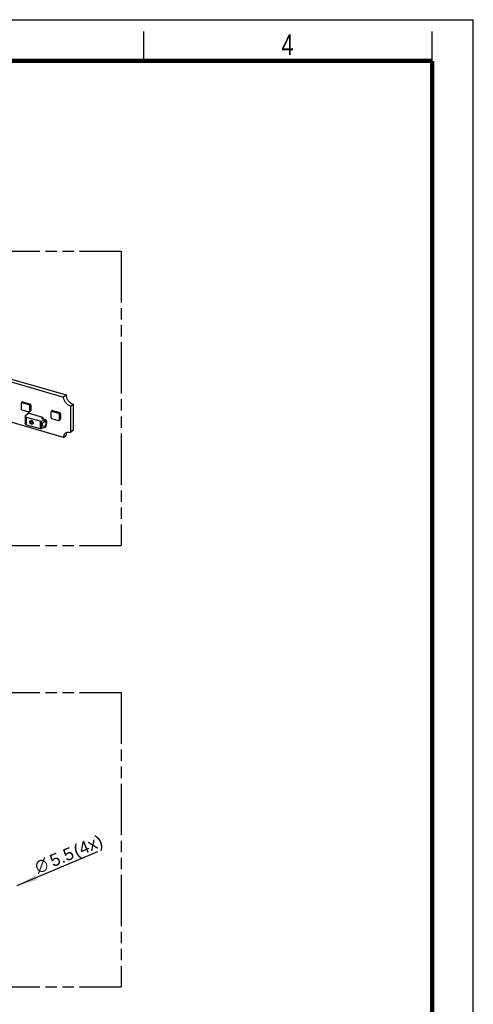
# Model space of a CAD drawing. Header units: millimetres. Extents: x 0 to 210, y 0 to 297.
# Tile 8 of 8: x 133 to 210, y 130 to 297. Entities that reach past the tile are written whole.
import ezdxf

# ---------------------------------------------------------------- set-up
doc = ezdxf.new("R2010")
doc.units = ezdxf.units.MM
doc.header["$LTSCALE"] = 19.36
doc.linetypes.add('PHANTOM', pattern=[0.8, 0.45, -0.05, 0.1, -0.05, 0.1, -0.05])
doc.layers.get('0').update_dxf_attribs({"linetype": 'CONTINUOUS'})
doc.layers.add('DEFAULT_3', color=7, linetype='PHANTOM')
doc.layers.add('Z_DIM_2D', color=7, linetype='CONTINUOUS')
doc.styles.add('TEXTSTYLE_2', font='txt', dxfattribs={"width": 0.75})
doc.styles.add('TEXTSTYLE_3', font='helveticaneueltw1g-ltcn.otf')
doc.styles.add('TEXTSTYLE_4', font='gdt', dxfattribs={"width": 0.7})
doc.dimstyles.new('DIMSTYLE_3', dxfattribs={"dimtxt": 2.1, "dimasz": 3.5, "dimexe": 1.5, "dimexo": 0, "dimtad": 1, "dimdec": 3, "dimlfac": 2, "dimdsep": 46, "dimtxsty": 'TEXTSTYLE_3', "dimblk": '_FILLED', "dimblk1": '_FILLED', "dimblk2": '_FILLED', "dimcen": 0.09, "dimclrt": 5, "dimadec": 3, "dimazin": 2, "dimtp": 0.1, "dimtm": 0.1, "dimtfac": 1, "dimtdec": 3, "dimtofl": 0, "dimtmove": 0, "dimatfit": 1, "dimldrblk": '_FILLED', "dimfxl": 0, "dimtolj": 1, "dimarcsym": 0})

# ---------------------------------------------------------------- blocks, each defined once
blk = doc.blocks.new('_FILLED')
at = {"color": 0, "linetype": 'ByBlock'}
blk.add_solid([(0, 0), (-1, 0.125), (-1, -0.125)], dxfattribs=at)
blk = doc.blocks.new('*D6')
at = {"layer": 'Z_DIM_2D', "color": 2, "linetype": 'Continuous', "transparency": 16777216}
blk.add_line((132.44, 149.87), (146.15, 155.65), dxfattribs=at)
at = {"layer": 'Z_DIM_2D', "color": 2, "linetype": 'Continuous', "transparency": 16777216, "xscale": 3.5, "yscale": 3.5, "zscale": 3.5, "rotation": 202.8400064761}
blk.add_blockref('_FILLED', (132.44, 149.87), dxfattribs=at)
at = {"layer": 'Z_DIM_2D', "color": 5, "linetype": 'Continuous', "transparency": 16777216}
for s, style, p in [(' (4x)', 'TEXTSTYLE_3', (141.8, 154.38)), ('5.5', 'TEXTSTYLE_3', (138.55, 153.01)), ('n', 'TEXTSTYLE_4', (135.97, 151.93))]:
    blk.add_text(s, height=2.1, rotation=22.84, dxfattribs=dict(at, style=style)).set_placement(p)

msp = doc.modelspace()

# ---------------------------------------------------------------- linework, layer by layer
at = {"color": 2, "linetype": 'Continuous'}
for p, q in [((0, 297), (210, 297)), ((210, 0), (210, 297)), ((154, 290), (154, 295)), ((203, 290), (203, 295))]:
    msp.add_line(p, q, dxfattribs=at)
at = {"color": 7, "linetype": 'Continuous'}
for p, q in [((122.05863, 238.15692), (140.33177, 232.88192)), ((122.47113, 238.51415), (140.74427, 233.23915)), ((140.74427, 233.23915), (140.33177, 232.88192)), ((140.33177, 226.04032), (122.05863, 231.31532)), ((133.17041, 230.79487), (133.17041, 231.85783)), ((133.20102, 231.91076), (133.33664, 232.04702)), ((134.47148, 231.54715), (133.23532, 231.904)), ((133.38799, 232.0574), (134.64381, 231.69487)), ((134.53639, 231.4635), (134.53639, 230.48918)), ((134.70872, 231.50293), (134.64244, 231.44989)), ((134.64244, 231.44989), (134.68519, 231.43755)), ((134.64244, 231.44989), (134.64244, 230.58387)), ((134.68519, 231.43755), (134.74769, 231.49168)), ((134.70684, 231.37718), (134.68519, 231.43755)), ((134.68519, 231.22105), (134.74769, 231.27517)), ((134.68519, 231.22105), (134.70684, 231.26892)), ((134.68519, 231.22105), (134.68519, 230.78803)), ((134.70684, 231.37718), (134.76934, 231.4313)), ((134.70684, 231.37718), (134.70684, 231.26892)), ((134.70684, 231.26892), (134.76934, 231.32305)), ((134.70872, 231.61122), (134.70872, 231.50293)), ((134.70872, 231.50293), (134.74769, 231.49168)), ((134.74769, 231.49168), (134.76934, 231.4313)), ((134.76934, 231.32305), (134.74769, 231.27517)), ((134.74769, 231.27517), (134.74769, 230.84216)), ((134.76934, 231.4313), (134.76934, 231.32305)), ((141.52255, 231.34738), (141.93505, 231.70462)), ((141.52255, 231.34738), (141.52255, 226.88735)), ((141.93505, 231.70462), (141.93505, 227.24459)), ((133.23532, 230.71122), (134.38284, 230.37996)), ((133.79925, 229.65093), (133.79925, 228.39519)), ((133.86624, 229.77593), (134.27874, 230.13316)), ((136.32257, 228.77817), (134.04925, 229.43442)), ((136.79021, 229.40816), (134.27874, 230.13316)), ((134.38284, 230.37996), (134.53639, 230.48918)), ((134.42388, 230.40915), (134.51125, 230.38393)), ((134.57616, 230.52327), (134.53639, 230.48918)), ((134.55786, 230.3902), (134.69043, 230.48871)), ((134.57616, 230.52327), (134.57616, 230.4301)), ((134.68519, 230.57153), (134.64244, 230.58387)), ((134.74769, 230.84216), (134.68519, 230.78803)), ((134.70684, 230.72766), (134.68519, 230.78803)), ((134.68519, 230.57153), (134.74769, 230.62565)), ((134.68519, 230.57153), (134.70684, 230.6194)), ((134.70684, 230.72766), (134.76934, 230.78178)), ((134.70684, 230.72766), (134.70684, 230.6194)), ((134.70684, 230.6194), (134.76934, 230.67353)), ((134.70872, 230.5919), (134.70872, 230.52861)), ((134.74769, 230.84216), (134.76934, 230.78178)), ((134.76934, 230.67353), (134.74769, 230.62565)), ((134.76934, 230.78178), (134.76934, 230.67353)), ((136.57447, 229.22133), (136.79021, 229.40816)), ((137.30196, 229.03317), (136.60914, 229.23317)), ((136.79021, 229.40816), (136.79021, 229.1809)), ((138.22193, 229.33662), (138.22193, 230.39958)), ((138.25254, 230.45251), (138.38816, 230.58877)), ((139.52301, 230.0889), (138.28685, 230.44575)), ((138.28685, 229.25297), (139.43437, 228.92171)), ((138.43952, 230.59915), (139.69533, 230.23662)), ((139.58792, 230.00525), (139.58792, 229.03093)), ((139.76025, 230.04468), (139.69397, 229.99164)), ((139.69397, 229.99164), (139.73672, 229.9793)), ((139.69397, 229.99164), (139.69397, 229.12562)), ((139.73672, 229.9793), (139.79922, 230.03343)), ((139.75837, 229.91893), (139.73672, 229.9793)), ((139.73672, 229.7628), (139.79922, 229.81692)), ((139.73672, 229.7628), (139.75837, 229.81067)), ((139.73672, 229.7628), (139.73672, 229.32978)), ((139.79922, 229.38391), (139.73672, 229.32978)), ((139.75837, 229.26941), (139.73672, 229.32978)), ((139.75837, 229.91893), (139.82087, 229.97305)), ((139.75837, 229.91893), (139.75837, 229.81067)), ((139.75837, 229.81067), (139.82087, 229.8648)), ((139.75837, 229.26941), (139.82087, 229.32353)), ((139.75837, 229.26941), (139.75837, 229.16115)), ((139.75837, 229.16115), (139.82087, 229.21528)), ((139.76025, 230.15297), (139.76025, 230.04468)), ((139.76025, 230.04468), (139.79922, 230.03343)), ((139.79922, 230.03343), (139.82087, 229.97305)), ((139.82087, 229.8648), (139.79922, 229.81692)), ((139.79922, 229.81692), (139.79922, 229.38391)), ((139.79922, 229.38391), (139.82087, 229.32353)), ((139.82087, 229.21528), (139.79922, 229.1674)), ((139.82087, 229.97305), (139.82087, 229.8648)), ((139.82087, 229.32353), (139.82087, 229.21528)), ((134.04925, 228.17868), (136.32257, 227.52243)), ((136.57257, 228.77817), (137.13548, 228.94067)), ((137.13548, 227.68493), (136.57257, 227.52243)), ((137.26729, 229.02133), (137.22699, 228.98642)), ((137.22699, 228.65181), (137.23146, 228.65063)), ((137.22699, 227.73069), (137.26729, 227.76559)), ((137.38393, 228.8536), (137.38393, 228.16213)), ((137.38393, 228.79654), (137.45223, 228.77682)), ((137.38393, 228.72437), (137.43303, 228.7102)), ((137.38393, 228.37796), (137.43303, 228.36379)), ((137.43303, 228.7102), (137.47053, 228.74267)), ((137.43303, 228.36379), (137.43303, 228.7102)), ((137.43303, 228.36379), (137.47053, 228.39626)), ((137.47053, 228.74267), (137.45223, 228.77682)), ((137.47053, 228.39626), (137.47053, 228.74267)), ((139.43437, 228.92171), (139.58792, 229.03093)), ((139.4754, 228.9509), (139.56277, 228.92568)), ((139.62769, 229.06502), (139.58792, 229.03093)), ((139.60939, 228.93195), (139.74195, 229.03046)), ((139.62769, 229.06502), (139.62769, 228.97185)), ((139.73672, 229.11328), (139.69397, 229.12562)), ((139.73672, 229.11328), (139.79922, 229.1674)), ((139.73672, 229.11328), (139.75837, 229.16115)), ((139.76025, 229.13365), (139.76025, 229.07036)), ((140.33177, 226.04032), (140.74427, 226.39755)), ((141.93505, 227.24459), (141.52255, 226.88735))]:
    msp.add_line(p, q, dxfattribs=at)
at = {"color": 9, "linetype": 'Continuous'}
for p, q in [((133.38799, 232.0574), (133.23532, 231.904)), ((134.47148, 231.54715), (134.64381, 231.69487)), ((134.70872, 231.61122), (134.53639, 231.4635)), ((134.04925, 228.17868), (134.04925, 229.43442)), ((134.70872, 230.52861), (134.57616, 230.4301)), ((136.57447, 229.22133), (137.26729, 229.02133)), ((138.43952, 230.59915), (138.28685, 230.44575)), ((139.52301, 230.0889), (139.69533, 230.23662)), ((139.76025, 230.15297), (139.58792, 230.00525)), ((136.32257, 228.77817), (136.32257, 227.52243)), ((136.57257, 227.52243), (136.57257, 228.77817)), ((137.13548, 228.94067), (137.13548, 228.65074)), ((137.13548, 227.97486), (137.13548, 227.68493)), ((137.22699, 228.65181), (137.22699, 228.98642)), ((137.22699, 227.73069), (137.22699, 228.0653)), ((137.37053, 228.92392), (137.37053, 228.04181)), ((139.76025, 229.07036), (139.62769, 228.97185))]:
    msp.add_line(p, q, dxfattribs=at)
at = {"color": 7, "linetype": 'Continuous', "const_width": 0.7}
for points in [[(7, 290), (203, 290)], [(203, 7), (203, 290)]]:
    msp.add_lwpolyline(points, dxfattribs=at)
at = {"color": 9, "linetype": 'Continuous'}
for centre, radius, start, end in [((134.78233, 228.56288), 0.32201, 73.8351986, 81.8321984), ((134.75628, 228.49021), 0.39935, 59.7151174, 66.4644785)]:
    msp.add_arc(centre, radius, start, end, dxfattribs=at)
at = {"color": 7, "linetype": 'Continuous'}
for centre, radius, start, end in [((134.81872, 228.59088), 0.25162, 73.8576972, 79.5827531), ((135.19443, 228.8661), 0.31185, 194.9630047, 201.7873595), ((135.19431, 228.79784), 0.26068, 253.8898336, 256.8814873), ((134.90795, 228.63083), 2.53205, 342.0357488, 346.5481881)]:
    msp.add_arc(centre, radius, start, end, dxfattribs=at)
for centre, major_axis, ratio, start_param, end_param in [((133.2354, 231.83899), (-0.04914, 0.05678), 0.749096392, -0.856153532, 0.71342482), ((133.38807, 231.99238), (-0.04914, 0.05678), 0.749096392, -0.856153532, 0.055729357), ((134.4714, 231.48218), (-0.04912, 0.05668), 0.750904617, -2.427571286, -0.857992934), ((134.64373, 231.6299), (-0.04912, 0.05668), 0.750904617, -2.427571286, -0.857992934), ((133.2354, 230.77619), (-0.04912, 0.05668), 0.750904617, 0.714021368, 2.28359972), ((134.51117, 230.44894), (-0.04914, 0.05678), 0.749096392, 2.285439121, 3.855017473), ((134.64373, 230.54745), (-0.04914, 0.05678), 0.749096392, -3.197322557, -2.428167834), ((138.28693, 230.38074), (-0.04914, 0.05678), 0.749096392, -0.856153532, 0.713424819), ((138.28693, 229.31794), (-0.04912, 0.05668), 0.750904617, 0.714021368, 2.28359972), ((138.4396, 230.53413), (-0.04914, 0.05678), 0.749096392, -0.856153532, 0.055729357), ((139.52293, 230.02393), (-0.04912, 0.05668), 0.750904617, -2.427571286, -0.857992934), ((139.69525, 230.17165), (-0.04912, 0.05668), 0.750904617, -2.427571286, -0.857992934), ((137.04757, 228.28742), (0.35267, 0.26526), 0.71153116, 0.85779895, 4.442592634), ((139.56269, 228.99069), (-0.04914, 0.05678), 0.749096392, 2.285439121, 3.855017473), ((139.69525, 229.0892), (-0.04914, 0.05678), 0.749096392, -3.197322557, -2.428167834)]:
    msp.add_ellipse(centre, major_axis=major_axis, ratio=ratio, start_param=start_param, end_param=end_param, dxfattribs=at)
for points, knots in [([(141.52255, 231.34738), (141.36019, 231.39425), (141.04336, 231.55374), (140.66178, 231.92184), (140.40169, 232.37767), (140.33177, 232.71848), (140.33177, 232.88192)], [0, 0, 0, 0, 0.246085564, 0.505616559, 0.762003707, 1, 1, 1, 1]), ([(140.74427, 233.23915), (140.74427, 233.07572), (140.81419, 232.7349), (141.07428, 232.27907), (141.45586, 231.91097), (141.77269, 231.75149), (141.93505, 231.70462)], [0, 0, 0, 0, 0.237996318, 0.494383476, 0.753914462, 1, 1, 1, 1]), ([(133.86624, 229.77593), (133.84651, 229.75884), (133.81335, 229.72198), (133.79925, 229.67323), (133.79925, 229.65093)], [0, 0, 0, 0, 0.53921436, 1, 1, 1, 1]), ([(133.79925, 229.65093), (133.79926, 229.62862), (133.8134, 229.57985), (133.86794, 229.51906), (133.94901, 229.46862), (134.01373, 229.44467), (134.04925, 229.43442)], [0, 0, 0, 0, 0.190647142, 0.413739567, 0.6839679, 1, 1, 1, 1]), ([(136.57447, 229.22133), (136.57733, 229.2238), (136.58706, 229.2313), (136.60083, 229.23566), (136.60915, 229.23318)], [0, 0, 0, 0, 0.303685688, 1, 1, 1, 1]), ([(134.04925, 228.17868), (134.01373, 228.18894), (133.94901, 228.21288), (133.86794, 228.26332), (133.8134, 228.32411), (133.79926, 228.37289), (133.79925, 228.39519)], [0, 0, 0, 0, 0.316032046, 0.586260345, 0.809352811, 1, 1, 1, 1]), ([(134.72945, 228.80941), (134.73265, 228.81218), (134.74653, 228.82299), (134.76273, 228.83073), (134.77546, 228.83473)], [0, 0, 0, 0, 0.24099062, 1, 1, 1, 1]), ([(134.77546, 228.83473), (134.78193, 228.83677), (134.81096, 228.8437), (134.8416, 228.84249), (134.86421, 228.83835)], [0, 0, 0, 0, 0.227796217, 1, 1, 1, 1]), ([(134.88867, 228.83258), (134.89498, 228.83076), (134.92106, 228.82215), (134.94588, 228.80988), (134.96369, 228.79897)], [0, 0, 0, 0, 0.239136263, 1, 1, 1, 1]), ([(134.90486, 228.75035), (134.92399, 228.70241), (134.98387, 228.61626), (135.07405, 228.56124), (135.12198, 228.5474)], [0, 0, 0, 0, 0.508555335, 1, 1, 1, 1]), ([(134.96369, 228.79897), (135.00345, 228.77464), (135.07289, 228.71054), (135.1337, 228.59284), (135.14461, 228.47684), (135.11144, 228.41264), (135.08951, 228.39365)], [0, 0, 0, 0, 0.293183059, 0.578767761, 0.817516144, 1, 1, 1, 1]), ([(137.13548, 228.94067), (137.14466, 228.94332), (137.17709, 228.95409), (137.20833, 228.97027), (137.22699, 228.98642)], [0, 0, 0, 0, 0.279093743, 1, 1, 1, 1]), ([(137.18806, 228.65446), (137.18411, 228.65436), (137.16655, 228.65361), (137.14905, 228.65201), (137.13548, 228.65074)], [0, 0, 0, 0, 0.224844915, 1, 1, 1, 1]), ([(137.13548, 227.97486), (137.15512, 227.98436), (137.19149, 228.00987), (137.21713, 228.04601), (137.22699, 228.0653)], [0, 0, 0, 0, 0.501715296, 1, 1, 1, 1]), ([(137.22699, 227.73069), (137.22127, 227.72573), (137.19361, 227.70535), (137.16113, 227.69234), (137.13548, 227.68493)], [0, 0, 0, 0, 0.220775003, 1, 1, 1, 1]), ([(137.22699, 228.65181), (137.2243, 228.65241), (137.21144, 228.65459), (137.19832, 228.65472), (137.18806, 228.65446)], [0, 0, 0, 0, 0.211731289, 1, 1, 1, 1]), ([(137.26601, 228.63006), (137.29043, 228.60639), (137.32086, 228.52426), (137.3235, 228.38531), (137.29406, 228.22416), (137.25315, 228.11643), (137.22699, 228.0653)], [0, 0, 0, 0, 0.17310199, 0.417566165, 0.707719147, 1, 1, 1, 1]), ([(137.23147, 228.65066), (137.24103, 228.6479), (137.25332, 228.64139), (137.26347, 228.63252), (137.26601, 228.63006)], [0, 0, 0, 0, 0.737825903, 1, 1, 1, 1]), ([(137.30197, 229.03318), (137.2994, 229.03394), (137.28662, 229.03523), (137.27475, 229.02778), (137.26729, 229.02133)], [0, 0, 0, 0, 0.213625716, 1, 1, 1, 1]), ([(137.27682, 227.77511), (137.28096, 227.7798), (137.29806, 227.80249), (137.30975, 227.82888), (137.31656, 227.84989)], [0, 0, 0, 0, 0.220801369, 1, 1, 1, 1]), ([(137.31707, 229.02158), (137.31604, 229.02298), (137.31198, 229.02791), (137.30644, 229.03185), (137.30197, 229.03318)], [0, 0, 0, 0, 0.271587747, 1, 1, 1, 1]), ([(137.37053, 228.92392), (137.36679, 228.93308), (137.35188, 228.96711), (137.33328, 228.99966), (137.31707, 229.02158)], [0, 0, 0, 0, 0.266273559, 1, 1, 1, 1]), ([(137.37053, 228.92392), (137.37285, 228.91824), (137.38083, 228.89561), (137.38409, 228.87139), (137.38401, 228.85356)], [0, 0, 0, 0, 0.256216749, 1, 1, 1, 1]), ([(140.33177, 226.04032), (140.33177, 226.17412), (140.3661, 226.3749), (140.49146, 226.60258), (140.57596, 226.69574), (140.62241, 226.73596)], [0, 0, 0, 0, 0.518329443, 0.761976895, 1, 1, 1, 1]), ([(140.62241, 226.73596), (140.67822, 226.78431), (140.80683, 226.86648), (141.11213, 226.95763), (141.36368, 226.93321), (141.52255, 226.88735)], [0, 0, 0, 0, 0.234032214, 0.475910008, 1, 1, 1, 1]), ([(140.86167, 226.87923), (140.82233, 226.8087), (140.76228, 226.65077), (140.74427, 226.4834), (140.74427, 226.39755)], [0, 0, 0, 0, 0.484738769, 1, 1, 1, 1])]:
    msp.add_open_spline(points, degree=3, knots=knots, dxfattribs=at)
at = {"color": 9, "linetype": 'Continuous'}
for points, knots in [([(134.87198, 228.26594), (134.79198, 228.28903), (134.68164, 228.3687), (134.59419, 228.51179), (134.56313, 228.62961), (134.57383, 228.74191), (134.62918, 228.83314), (134.72196, 228.88439), (134.7928, 228.88664), (134.82808, 228.88162)], [0, 0, 0, 0, 0.273322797, 0.414381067, 0.546744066, 0.666183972, 0.775171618, 0.883034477, 1, 1, 1, 1]), ([(134.90948, 228.36337), (134.86176, 228.37714), (134.77191, 228.4319), (134.69771, 228.53782), (134.67094, 228.63339), (134.67012, 228.70211), (134.6889, 228.76361), (134.71454, 228.7965), (134.72945, 228.80941)], [0, 0, 0, 0, 0.263322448, 0.535954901, 0.665137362, 0.78494404, 0.895436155, 1, 1, 1, 1]), ([(135.17507, 228.48277), (135.17522, 228.44539), (135.16214, 228.37193), (135.09181, 228.28473), (134.98527, 228.24635), (134.90937, 228.25515), (134.87198, 228.26594)], [0, 0, 0, 0, 0.256239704, 0.492337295, 0.733199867, 1, 1, 1, 1]), ([(135.08951, 228.39365), (135.06702, 228.37417), (135.00609, 228.34738), (134.94125, 228.3542), (134.90948, 228.36337)], [0, 0, 0, 0, 0.473538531, 1, 1, 1, 1]), ([(134.95767, 228.83506), (135.02092, 228.79817), (135.12645, 228.69423), (135.1748, 228.55191), (135.17507, 228.48277)], [0, 0, 0, 0, 0.514353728, 1, 1, 1, 1])]:
    msp.add_open_spline(points, degree=3, knots=knots, dxfattribs=at)
msp.add_open_spline([(134.87198, 228.87216), (134.88688, 228.86786), (134.90151, 228.86252), (134.91574, 228.85634)], degree=3, dxfattribs=at)
at = {"color": 7, "linetype": 'Continuous'}
for points in [[(134.88471, 228.83345), (134.88608, 228.81731), (134.88899, 228.80124), (134.89316, 228.78558)], [(136.32257, 228.77817), (136.36296, 228.76651), (136.44757, 228.75634), (136.53218, 228.76651), (136.57257, 228.77817)], [(136.57257, 227.52243), (136.53218, 227.51077), (136.44757, 227.5006), (136.36296, 227.51077), (136.32257, 227.52243)], [(137.26729, 227.76559), (137.27069, 227.76853), (137.27385, 227.77174), (137.27682, 227.77511)], [(137.38402, 228.16213), (137.38414, 228.12177), (137.37992, 228.08106), (137.37053, 228.04181)]]:
    msp.add_open_spline(points, degree=3, dxfattribs=at)
at = {"layer": 'DEFAULT_3', "color": 91, "linetype": 'PHANTOM', "true_color": 0x80ff80}
for p, q in [((50.12864, 257.68), (150.12864, 257.68)), ((150.12864, 257.68), (150.12864, 207.68)), ((50.12864, 207.68), (150.12864, 207.68)), ((50.12864, 182.68), (150.12864, 182.68)), ((150.12864, 182.68), (150.12864, 132.68)), ((50.12864, 132.68), (150.12864, 132.68))]:
    msp.add_line(p, q, dxfattribs=at)

# ---------------------------------------------------------------- texts
at = {"color": 5, "linetype": 'Continuous', "style": 'TEXTSTYLE_2', "width": 0.785714}
msp.add_text('4', height=3.5, dxfattribs=at).set_placement((177.38314, 290.99105))

# ---------------------------------------------------------------- dimensions: what is measured, and where the dimension line sits
at = {"layer": 'Z_DIM_2D', "color": 2, "linetype": 'Continuous'}
dim = msp.add_diameter_dim_2p(p1=(132.44405, 149.87219), p2=(129.90967, 148.80475), text='%%c<> (4x)', dimstyle='DIMSTYLE_3', override={"dimpost": '<>'}, dxfattribs=at)
dim.commit()
dim.dimension.update_dxf_attribs({"geometry": '*D6', "text_midpoint": (140.55103, 154.99571), "dimtype": 163})

doc.saveas('drawing.dxf')
